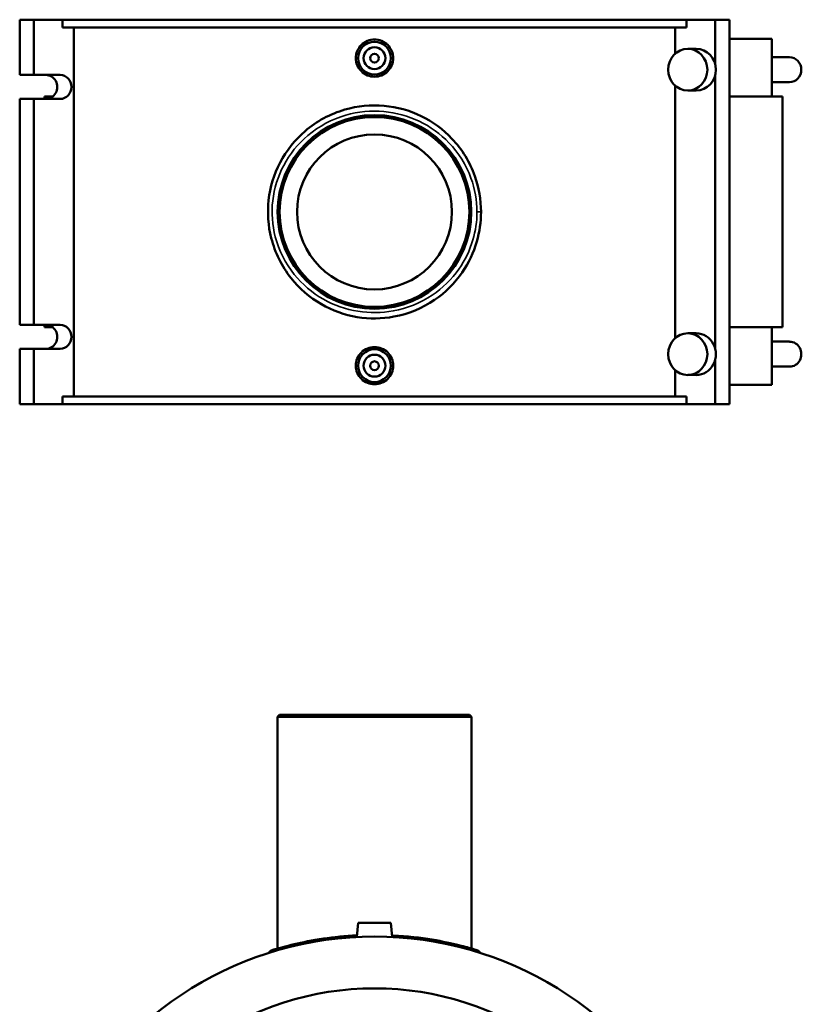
# Model space of a CAD drawing. Header units: inches. Extents: x -0.9 to 57.4, y -1.4 to 52.6.
# Tile 5 of 6: x 14.7 to 28.8, y 21.8 to 39.6. Entities that reach past the tile are written whole.
import ezdxf

# ---------------------------------------------------------------- set-up
doc = ezdxf.new("R2010")
doc.units = ezdxf.units.IN
doc.header["$MEASUREMENT"] = 0
doc.layers.add('Visible (ANSI)', color=7, linetype='Continuous', lineweight=50)
doc.layers.add('Visible Narrow (ANSI)', color=7, linetype='Continuous', lineweight=35)

msp = doc.modelspace()

# ---------------------------------------------------------------- linework, layer by layer
at = {"layer": 'Visible (ANSI)'}
for p, q in [((14.726, 39.56), (14.726, 38.564)), ((14.726, 39.56), (14.983, 39.56)), ((14.983, 39.56), (15.5, 39.56)), ((14.983, 39.56), (14.983, 38.564)), ((15.5, 39.422), (15.5, 39.56)), ((15.5, 39.56), (26.747, 39.56)), ((15.5, 39.422), (26.747, 39.422)), ((15.703, 39.422), (15.703, 32.769)), ((26.544, 38.947), (26.544, 39.422)), ((26.747, 39.56), (26.747, 39.422)), ((27.264, 39.56), (26.747, 39.56)), ((27.264, 39.56), (27.264, 38.765)), ((27.521, 39.56), (27.264, 39.56)), ((27.521, 39.56), (27.521, 32.63)), ((28.285, 39.214), (27.521, 39.214)), ((28.285, 39.214), (28.285, 38.174)), ((26.771, 39.035), (26.925, 39.035)), ((28.285, 38.885), (28.607, 38.885)), ((14.726, 38.564), (14.983, 38.564)), ((14.983, 38.564), (15.457, 38.564)), ((27.264, 38.554), (27.264, 33.636)), ((26.544, 33.819), (26.544, 38.372)), ((28.285, 38.434), (28.607, 38.434)), ((15.321, 38.174), (15.176, 38.174)), ((15.176, 38.174), (15.176, 38.132)), ((26.771, 38.284), (26.925, 38.284)), ((28.478, 38.174), (27.521, 38.174)), ((28.478, 38.174), (28.478, 34.016)), ((14.726, 38.132), (14.726, 34.059)), ((14.983, 38.132), (14.726, 38.132)), ((14.983, 38.132), (14.983, 34.059)), ((15.457, 38.132), (14.983, 38.132)), ((14.726, 34.059), (14.983, 34.059)), ((14.983, 34.059), (15.457, 34.059)), ((15.176, 34.059), (15.176, 34.016)), ((15.176, 34.016), (15.321, 34.016)), ((26.925, 33.907), (26.771, 33.907)), ((27.521, 34.016), (28.478, 34.016)), ((28.285, 34.016), (28.285, 32.977)), ((28.607, 33.757), (28.285, 33.757)), ((14.726, 33.627), (14.726, 32.63)), ((14.983, 33.627), (14.726, 33.627)), ((14.983, 33.627), (14.983, 32.63)), ((15.457, 33.627), (14.983, 33.627)), ((27.264, 33.426), (27.264, 32.63)), ((26.544, 32.769), (26.544, 33.244)), ((28.607, 33.306), (28.285, 33.306)), ((26.925, 33.156), (26.771, 33.156)), ((27.521, 32.977), (28.285, 32.977)), ((15.5, 32.769), (26.747, 32.769)), ((15.5, 32.63), (15.5, 32.769)), ((26.747, 32.769), (26.747, 32.63)), ((14.726, 32.63), (14.983, 32.63)), ((14.983, 32.63), (15.5, 32.63)), ((15.5, 32.63), (26.747, 32.63)), ((27.264, 32.63), (26.747, 32.63)), ((27.521, 32.63), (27.264, 32.63)), ((19.412, 27.029), (19.377, 26.994)), ((22.87, 26.994), (19.377, 26.994)), ((19.377, 26.994), (19.377, 22.817)), ((19.412, 27.029), (22.835, 27.029)), ((22.835, 27.029), (22.87, 26.994)), ((22.87, 26.994), (22.87, 22.817)), ((20.828, 23.28), (20.806, 23.025)), ((21.419, 23.28), (20.828, 23.28)), ((21.419, 23.28), (21.441, 23.025))]:
    msp.add_line(p, q, dxfattribs=at)
for centre, radius in [((21.123, 38.867), 0.295), ((21.123, 38.867), 0.197), ((21.123, 38.867), 0.0787), ((21.123, 36.095), 1.746), ((21.123, 36.095), 1.711), ((21.123, 36.095), 1.397), ((21.123, 33.323), 0.295), ((21.123, 33.323), 0.197), ((21.123, 33.323), 0.0787)]:
    msp.add_circle(centre, radius, dxfattribs=at)
for centre, radius, start, end in [((21.123, 16.73), 6.303, 26.8481, 153.1519), ((19.308, 22.687), 0.105, 106.9552, 150.8093), ((22.939, 22.687), 0.105, 29.1907, 73.0448), ((21.123, 16.73), 5.368, 20, 160)]:
    msp.add_arc(centre, radius, start, end, dxfattribs=at)
for centre, major_axis in [((26.771, 38.659), (0, -0.376)), ((26.771, 33.531), (0, 0.376))]:
    msp.add_ellipse(centre, major_axis=major_axis, ratio=0.939693, dxfattribs=at)
for centre, major_axis, start_param, end_param in [((26.925, 38.659), (0, 0.376), 3.141593, 6.283185), ((28.607, 38.659), (0, 0.225), 3.141593, 6.283185), ((15.2, 38.348), (0, -0.216), 0, 3.141593), ((15.457, 38.348), (0, 0.216), 3.141593, 6.283185), ((15.2, 33.843), (0, -0.216), 0, 3.141593), ((15.457, 33.843), (0, 0.216), 3.141593, 6.283185), ((26.925, 33.531), (0, -0.376), 0, 3.141593), ((28.607, 33.531), (0, -0.225), 0, 3.141593)]:
    msp.add_ellipse(centre, major_axis=major_axis, ratio=0.939693, start_param=start_param, end_param=end_param, dxfattribs=at)
for points, knots in [([(21.46, 38.867), (21.46, 38.825), (21.451, 38.78), (21.417, 38.697), (21.391, 38.66), (21.331, 38.6), (21.293, 38.574), (21.211, 38.54), (21.166, 38.532), (21.081, 38.532), (21.036, 38.54), (20.953, 38.574), (20.916, 38.6), (20.856, 38.66), (20.83, 38.697), (20.795, 38.78), (20.787, 38.825), (20.787, 38.91), (20.795, 38.955), (20.83, 39.037), (20.856, 39.075), (20.916, 39.135), (20.953, 39.16), (21.036, 39.195), (21.081, 39.203), (21.166, 39.203), (21.211, 39.195), (21.293, 39.16), (21.331, 39.135), (21.391, 39.075), (21.417, 39.037), (21.451, 38.955), (21.46, 38.91), (21.46, 38.867)], [0, 0, 0, 0, 0.321662, 0.321662, 0.643323, 0.643323, 0.964807, 0.964807, 1.286291, 1.286291, 1.607774, 1.607774, 1.929258, 1.929258, 2.25092, 2.25092, 2.572581, 2.572581, 2.894243, 2.894243, 3.215904, 3.215904, 3.537388, 3.537388, 3.858872, 3.858872, 4.180356, 4.180356, 4.501839, 4.501839, 4.823501, 4.823501, 5.145162, 5.145162, 5.145162, 5.145162]), ([(23.044, 36.095), (23.044, 36.315), (23.006, 36.534), (22.844, 36.991), (22.702, 37.222), (22.361, 37.583), (22.171, 37.722), (21.755, 37.924), (21.528, 37.987), (21.059, 38.03), (20.817, 38.006), (20.324, 37.863), (20.079, 37.73), (19.687, 37.394), (19.533, 37.2), (19.311, 36.774), (19.241, 36.543), (19.189, 36.078), (19.205, 35.844), (19.329, 35.36), (19.451, 35.113), (19.769, 34.713), (19.955, 34.552), (20.365, 34.316), (20.585, 34.237), (21.032, 34.164), (21.256, 34.167), (21.736, 34.256), (21.986, 34.359), (22.401, 34.642), (22.571, 34.811), (22.821, 35.175), (22.911, 35.363), (23.018, 35.734), (23.044, 35.915), (23.044, 36.095)], [-44.407656, -44.407656, -44.407656, -44.407656, -42.803577, -42.803577, -40.840829, -40.840829, -39.128886, -39.128886, -37.43111, -37.43111, -35.679612, -35.679612, -33.6659, -33.6659, -31.862087, -31.862087, -30.122247, -30.122247, -28.436402, -28.436402, -26.450874, -26.450874, -24.656599, -24.656599, -22.963709, -22.963709, -21.344419, -21.344419, -19.390183, -19.390183, -17.640844, -17.640844, -16.124994, -16.124994, -14.802552, -14.802552, -14.802552, -14.802552]), ([(21.46, 33.323), (21.46, 33.281), (21.451, 33.236), (21.417, 33.153), (21.391, 33.116), (21.331, 33.056), (21.293, 33.03), (21.211, 32.996), (21.166, 32.988), (21.081, 32.988), (21.036, 32.996), (20.953, 33.03), (20.916, 33.056), (20.856, 33.116), (20.83, 33.153), (20.795, 33.236), (20.787, 33.281), (20.787, 33.323), (20.787, 33.366), (20.795, 33.411), (20.83, 33.493), (20.856, 33.531), (20.916, 33.591), (20.953, 33.616), (21.036, 33.651), (21.081, 33.659), (21.166, 33.659), (21.211, 33.651), (21.293, 33.616), (21.331, 33.591), (21.391, 33.531), (21.417, 33.493), (21.451, 33.411), (21.46, 33.366), (21.46, 33.323)], [2.572581, 2.572581, 2.572581, 2.572581, 2.894243, 2.894243, 3.215904, 3.215904, 3.537388, 3.537388, 3.858872, 3.858872, 4.180356, 4.180356, 4.501839, 4.501839, 4.823501, 4.823501, 5.145162, 5.145162, 5.145162, 5.466824, 5.466824, 5.788486, 5.788486, 6.109969, 6.109969, 6.431453, 6.431453, 6.752937, 6.752937, 7.07442, 7.07442, 7.396082, 7.396082, 7.717744, 7.717744, 7.717744, 7.717744]), ([(20.808, 23.054), (20.595, 23.044), (20.389, 23.022), (20, 22.965), (19.821, 22.928), (19.516, 22.857), (19.398, 22.823), (19.296, 22.793), (19.277, 22.787), (19.277, 22.787)], [23.00751, 23.00751, 23.00751, 23.00751, 24.656599, 24.656599, 26.450874, 26.450874, 28.436402, 28.436402, 29.605082, 29.605082, 29.605082, 29.605082]), ([(22.97, 22.787), (22.97, 22.787), (22.945, 22.795), (22.842, 22.825), (22.756, 22.849), (22.515, 22.909), (22.351, 22.945), (21.953, 23.011), (21.712, 23.04), (21.453, 23.054), (21.446, 23.054), (21.438, 23.054)], [14.802552, 14.802552, 14.802552, 14.802552, 16.124994, 16.124994, 17.640844, 17.640844, 19.390183, 19.390183, 21.344419, 21.344419, 21.400185, 21.400185, 21.400185, 21.400185])]:
    msp.add_open_spline(points, degree=3, knots=knots, dxfattribs=at)
at = {"layer": 'Visible Narrow (ANSI)'}
msp.add_line((22.976, 36.095), (23.044, 36.095), dxfattribs=at)
msp.add_arc((22.939, 22.687), 0.105, 31.3834, 70.8521, dxfattribs=at)
msp.add_open_spline([(22.97, 36.095), (22.97, 35.925), (22.945, 35.754), (22.842, 35.403), (22.756, 35.225), (22.515, 34.881), (22.351, 34.721), (21.953, 34.454), (21.712, 34.356), (21.251, 34.272), (21.035, 34.27), (20.606, 34.339), (20.394, 34.413), (20, 34.636), (19.821, 34.788), (19.516, 35.167), (19.398, 35.4), (19.28, 35.858), (19.264, 36.079), (19.313, 36.519), (19.381, 36.737), (19.594, 37.139), (19.743, 37.323), (20.119, 37.641), (20.355, 37.767), (20.828, 37.902), (21.062, 37.924), (21.513, 37.884), (21.73, 37.824), (22.131, 37.633), (22.313, 37.502), (22.641, 37.16), (22.777, 36.942), (22.933, 36.51), (22.97, 36.303), (22.97, 36.095)], degree=3, knots=[14.802552, 14.802552, 14.802552, 14.802552, 16.124994, 16.124994, 17.640844, 17.640844, 19.390183, 19.390183, 21.344419, 21.344419, 22.963709, 22.963709, 24.656599, 24.656599, 26.450874, 26.450874, 28.436402, 28.436402, 30.122247, 30.122247, 31.862087, 31.862087, 33.6659, 33.6659, 35.679612, 35.679612, 37.43111, 37.43111, 39.128886, 39.128886, 40.840829, 40.840829, 42.803577, 42.803577, 44.407656, 44.407656, 44.407656, 44.407656], dxfattribs=at)

doc.saveas('drawing.dxf')
